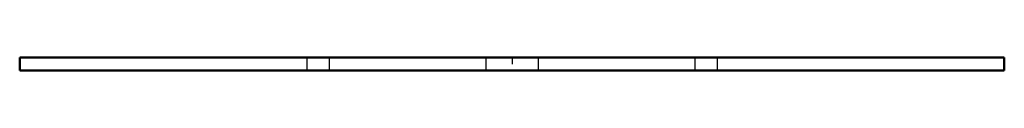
# Model space of a CAD drawing. Header units: millimetres. Extents: x -30 to 30, y -0.8 to 0.
import ezdxf

# ---------------------------------------------------------------- set-up
doc = ezdxf.new("R2010")
doc.units = ezdxf.units.MM
doc.linetypes.add('Center', pattern=[1.5, 0.45, -0.5, 0.05, -0.5])
doc.linetypes.add('Dashed', pattern=[2, 1, -1])
doc.layers.add('2', color=7, linetype='Dashed', lineweight=5)
doc.layers.add('3', color=7, linetype='Center', lineweight=5)

msp = doc.modelspace()

# ---------------------------------------------------------------- linework, layer by layer
at = {"color": 0, "lineweight": 50}
for p, q in [((-30, 0), (-30, -0.8)), ((30, 0), (-30, 0)), ((30, -0.8), (30, 0)), ((-30, -0.8), (30, -0.8))]:
    msp.add_line(p, q, dxfattribs=at)
at = {"layer": '2', "color": 0, "lineweight": 25}
for p, q in [((-12.5, 0), (-12.5, -0.8)), ((-11.136, 0), (-11.136, -0.8)), ((-1.6, 0), (-1.6, -0.8)), ((1.6, 0), (1.6, -0.8)), ((11.136, 0), (11.136, -0.8)), ((12.5, 0), (12.5, -0.8))]:
    msp.add_line(p, q, dxfattribs=at)
at = {"layer": '3', "color": 0, "lineweight": 25}
msp.add_line((0, 0.04), (0, -0.84), dxfattribs=at)

doc.saveas('drawing.dxf')
